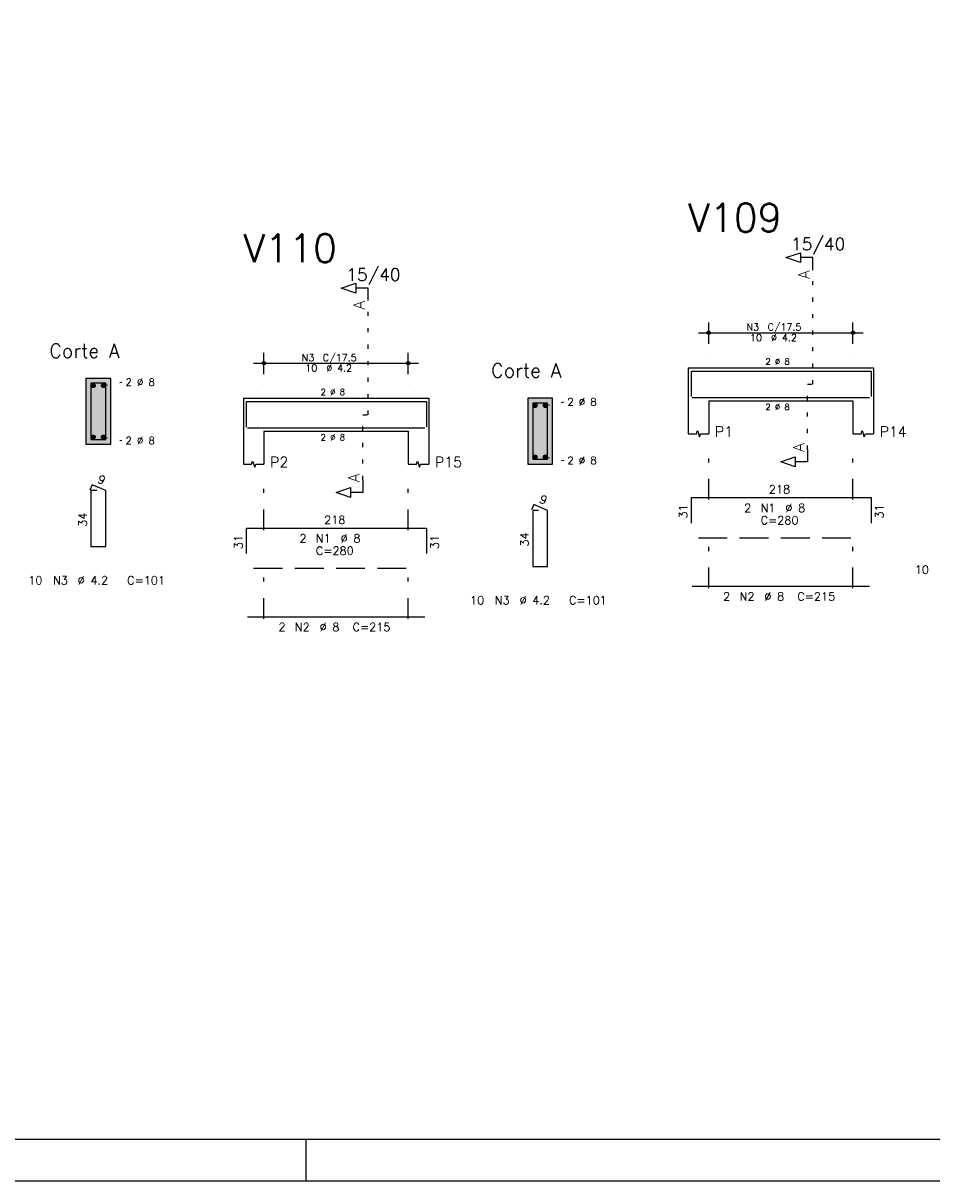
# Model space of a CAD drawing. Extents: x 0 to 84.1, y 0 to 59.4.
# Tile 2 of 8: x 21.7 to 43.8, y 0 to 28.1. Entities that reach past the tile are written whole.
import ezdxf

# ---------------------------------------------------------------- set-up
doc = ezdxf.new("R2010")
doc.units = 0
doc.header["$MEASUREMENT"] = 0
for name, pattern in [('ESTILO_TQS_0001', [1, 0.7, -0.3]), ('ESTILO_TQS_0002', [0.4, 0.1, -0.3]), ('ESTILO_TQS_0003', [1.5, 0.5, -0.4, 0.1, -0.5])]:
    doc.linetypes.add(name, pattern=pattern)
for name, color, linetype in [('1', 1, 'CONTINUOUS'), ('2', 2, 'CONTINUOUS'), ('4', 4, 'CONTINUOUS'), ('6', 6, 'CONTINUOUS'), ('7', 7, 'CONTINUOUS'), ('9', 9, 'CONTINUOUS')]:
    doc.layers.add(name, color=color, linetype=linetype)
doc.styles.get("Standard").update_dxf_attribs({"font": 'ROMANS.SHX'})

msp = doc.modelspace()

# ---------------------------------------------------------------- linework, layer by layer
at = {"layer": '1', "linetype": 'ESTILO_TQS_0002'}
for p, q in [((40.888, 19.324), (40.888, 22.094)), ((30.1, 18.584), (30.1, 21.354)), ((23.682, 19.291), (24.127, 19.376)), ((40.763, 17.739), (40.763, 19.324)), ((40.763, 19.324), (40.888, 19.324)), ((34.4, 18.809), (34.845, 18.894)), ((29.975, 16.999), (29.975, 18.584)), ((29.975, 18.584), (30.1, 18.584)), ((23.682, 18.041), (24.127, 17.956)), ((34.4, 17.559), (34.845, 17.474))]:
    msp.add_line(p, q, dxfattribs=at)
at = {"layer": '1', "linetype": 'ESTILO_TQS_0001'}
for p, q in [((38.113, 15.599), (42.113, 15.599)), ((27.325, 14.859), (31.325, 14.859))]:
    msp.add_line(p, q, dxfattribs=at)
at = {"layer": '1', "linetype": 'Continuous'}
for centre in [(23.432, 19.291), (23.682, 19.291), (34.15, 18.809), (34.4, 18.809), (23.432, 18.041), (23.682, 18.041), (34.15, 17.559), (34.4, 17.559)]:
    msp.add_circle(centre, 0.05, dxfattribs=at)
at = {"layer": '2', "linetype": 'Continuous'}
for p, q in [((38.363, 20.304), (38.363, 20.824)), ((41.863, 20.304), (41.863, 20.824)), ((38.113, 20.574), (42.113, 20.574)), ((27.575, 19.564), (27.575, 20.084)), ((31.075, 19.564), (31.075, 20.084)), ((38.363, 20.054), (38.363, 20.054)), ((41.863, 20.054), (41.863, 20.054)), ((27.325, 19.834), (31.325, 19.834)), ((37.863, 19.724), (37.863, 18.924)), ((37.863, 19.724), (38.363, 19.724)), ((38.363, 19.724), (41.863, 19.724)), ((41.863, 19.724), (42.363, 19.724)), ((42.363, 19.724), (42.363, 18.924)), ((23.857, 19.466), (23.257, 19.466)), ((23.257, 19.466), (23.257, 17.866)), ((23.857, 17.866), (23.857, 19.466)), ((27.575, 19.314), (27.575, 19.314)), ((31.075, 19.314), (31.075, 19.314)), ((27.075, 18.984), (27.075, 18.184)), ((27.075, 18.984), (27.575, 18.984)), ((27.575, 18.984), (31.075, 18.984)), ((31.075, 18.984), (31.575, 18.984)), ((31.575, 18.984), (31.575, 18.184)), ((34.575, 18.984), (33.975, 18.984)), ((33.975, 18.984), (33.975, 17.384)), ((34.575, 17.384), (34.575, 18.984)), ((37.863, 18.924), (37.863, 18.124)), ((38.363, 18.924), (41.863, 18.924)), ((38.363, 18.924), (38.363, 18.124)), ((41.863, 18.924), (41.863, 18.124)), ((42.363, 18.924), (42.363, 18.124)), ((27.075, 18.184), (27.075, 17.384)), ((27.575, 18.184), (31.075, 18.184)), ((27.575, 18.184), (27.575, 17.384)), ((31.075, 18.184), (31.075, 17.384)), ((31.575, 18.184), (31.575, 17.384)), ((23.257, 17.866), (23.857, 17.866)), ((33.975, 17.384), (34.575, 17.384)), ((28.6, 0), (28.6, 1)), ((0, 0), (84.1, 0))]:
    msp.add_line(p, q, dxfattribs=at)
at = {"layer": '2', "linetype": 'ESTILO_TQS_0003'}
for p, q in [((38.363, 16.526), (38.363, 17.624)), ((41.863, 16.526), (41.863, 17.624)), ((27.575, 15.786), (27.575, 16.884)), ((31.075, 15.786), (31.075, 16.884)), ((38.363, 14.376), (38.363, 15.722)), ((41.863, 14.376), (41.863, 15.722)), ((27.575, 13.636), (27.575, 14.982)), ((31.075, 13.636), (31.075, 14.982))]:
    msp.add_line(p, q, dxfattribs=at)
at = {"layer": '2', "linetype": 'Continuous'}
for points in [[(83.1, 1), (2.5, 1), (2.5, 58.4), (83.1, 58.4), (83.1, 1)], [(40.888, 22.094), (40.888, 22.394), (40.588, 22.394), (40.588, 22.274), (40.238, 22.394), (40.588, 22.514), (40.588, 22.394)], [(30.1, 21.354), (30.1, 21.654), (29.8, 21.654), (29.8, 21.534), (29.45, 21.654), (29.8, 21.774), (29.8, 21.654)], [(37.863, 18.124), (38.063, 18.124), (38.088, 18.199), (38.138, 18.049), (38.163, 18.124), (38.363, 18.124)], [(41.863, 18.124), (42.063, 18.124), (42.088, 18.199), (42.138, 18.049), (42.163, 18.124), (42.363, 18.124)], [(40.763, 17.739), (40.763, 17.439), (40.463, 17.439), (40.463, 17.319), (40.113, 17.439), (40.463, 17.559), (40.463, 17.439)], [(27.075, 17.384), (27.275, 17.384), (27.3, 17.459), (27.35, 17.309), (27.375, 17.384), (27.575, 17.384)], [(31.075, 17.384), (31.275, 17.384), (31.3, 17.459), (31.35, 17.309), (31.375, 17.384), (31.575, 17.384)], [(29.975, 16.999), (29.975, 16.699), (29.675, 16.699), (29.675, 16.579), (29.325, 16.699), (29.675, 16.819), (29.675, 16.699)]]:
    msp.add_lwpolyline(points, dxfattribs=at)
for centre, radius in [((38.363, 20.574), 0.0416), ((38.363, 20.574), 0.0208), ((41.863, 20.574), 0.0416), ((41.863, 20.574), 0.0208), ((27.575, 19.834), 0.0416), ((27.575, 19.834), 0.0208), ((31.075, 19.834), 0.0416), ((31.075, 19.834), 0.0208)]:
    msp.add_circle(centre, radius, dxfattribs=at)
at = {"layer": '4', "linetype": 'Continuous'}
for p, q in [((37.943, 19.024), (37.943, 19.644)), ((37.943, 19.644), (42.303, 19.644)), ((42.303, 19.644), (42.303, 19.024)), ((27.155, 18.284), (27.155, 18.904)), ((27.155, 18.904), (31.515, 18.904)), ((31.515, 18.904), (31.515, 18.284)), ((37.963, 19.004), (42.263, 19.004)), ((27.175, 18.264), (31.475, 18.264))]:
    msp.add_line(p, q, dxfattribs=at)
for points in [[(23.377, 19.346), (23.377, 17.986), (23.737, 17.986), (23.737, 19.346), (23.377, 19.346)], [(34.095, 18.864), (34.095, 17.504), (34.455, 17.504), (34.455, 18.864), (34.095, 18.864)]]:
    msp.add_lwpolyline(points, dxfattribs=at)
at = {"layer": '6', "linetype": 'Continuous'}
for p, q in [((23.406, 16.886), (23.351, 16.757)), ((23.737, 16.746), (23.406, 16.886)), ((23.517, 16.746), (23.377, 16.746)), ((23.377, 16.746), (23.377, 15.386)), ((23.737, 15.386), (23.737, 16.746)), ((37.943, 15.954), (37.943, 16.574)), ((37.943, 16.574), (42.303, 16.574)), ((42.303, 16.574), (42.303, 15.954)), ((34.123, 16.404), (34.068, 16.275)), ((34.455, 16.264), (34.123, 16.404)), ((34.235, 16.264), (34.095, 16.264)), ((34.095, 16.264), (34.095, 14.904)), ((34.455, 14.904), (34.455, 16.264)), ((27.155, 15.214), (27.155, 15.834)), ((27.155, 15.834), (31.515, 15.834)), ((31.515, 15.834), (31.515, 15.214)), ((23.377, 15.386), (23.737, 15.386)), ((34.095, 14.904), (34.455, 14.904)), ((37.963, 14.424), (42.263, 14.424)), ((27.175, 13.684), (31.475, 13.684))]:
    msp.add_line(p, q, dxfattribs=at)
at = {"layer": '9', "linetype": 'Continuous'}
for points in [[(23.857, 17.866), (23.857, 19.466), (23.257, 19.466)], [(23.857, 17.866), (23.257, 19.466), (23.257, 17.866)], [(23.482, 19.291), (23.407, 19.334), (23.385, 19.308)], [(23.482, 19.291), (23.385, 19.308), (23.385, 19.274)], [(23.482, 19.291), (23.385, 19.274), (23.407, 19.248)], [(23.482, 19.291), (23.441, 19.34), (23.407, 19.334)], [(23.482, 19.291), (23.407, 19.248), (23.441, 19.242)], [(23.482, 19.291), (23.471, 19.323), (23.441, 19.34)], [(23.482, 19.291), (23.441, 19.242), (23.471, 19.259)], [(23.482, 19.291), (23.471, 19.259), (23.482, 19.291)], [(23.732, 19.291), (23.657, 19.334), (23.635, 19.308)], [(23.732, 19.291), (23.635, 19.308), (23.635, 19.274)], [(23.732, 19.291), (23.635, 19.274), (23.657, 19.248)], [(23.732, 19.291), (23.691, 19.34), (23.657, 19.334)], [(23.732, 19.291), (23.657, 19.248), (23.691, 19.242)], [(23.732, 19.291), (23.721, 19.323), (23.691, 19.34)], [(23.732, 19.291), (23.691, 19.242), (23.721, 19.259)], [(23.732, 19.291), (23.721, 19.259), (23.732, 19.291)], [(34.575, 17.384), (34.575, 18.984), (33.975, 18.984)], [(34.575, 17.384), (33.975, 18.984), (33.975, 17.384)], [(34.2, 18.809), (34.125, 18.853), (34.103, 18.826)], [(34.2, 18.809), (34.103, 18.826), (34.103, 18.792)], [(34.2, 18.809), (34.158, 18.859), (34.125, 18.853)], [(34.2, 18.809), (34.188, 18.841), (34.158, 18.859)], [(34.45, 18.809), (34.375, 18.853), (34.353, 18.826)], [(34.45, 18.809), (34.353, 18.826), (34.353, 18.792)], [(34.45, 18.809), (34.408, 18.859), (34.375, 18.853)], [(34.45, 18.809), (34.438, 18.841), (34.408, 18.859)], [(34.2, 18.809), (34.103, 18.792), (34.125, 18.766)], [(34.2, 18.809), (34.125, 18.766), (34.158, 18.76)], [(34.2, 18.809), (34.158, 18.76), (34.188, 18.777)], [(34.2, 18.809), (34.188, 18.777), (34.2, 18.809)], [(34.45, 18.809), (34.353, 18.792), (34.375, 18.766)], [(34.45, 18.809), (34.375, 18.766), (34.408, 18.76)], [(34.45, 18.809), (34.408, 18.76), (34.438, 18.777)], [(34.45, 18.809), (34.438, 18.777), (34.45, 18.809)], [(23.482, 18.041), (23.407, 18.084), (23.385, 18.058)], [(23.482, 18.041), (23.385, 18.058), (23.385, 18.024)], [(23.482, 18.041), (23.385, 18.024), (23.407, 17.998)], [(23.482, 18.041), (23.441, 18.09), (23.407, 18.084)], [(23.482, 18.041), (23.407, 17.998), (23.441, 17.992)], [(23.482, 18.041), (23.471, 18.073), (23.441, 18.09)], [(23.482, 18.041), (23.441, 17.992), (23.471, 18.009)], [(23.482, 18.041), (23.471, 18.009), (23.482, 18.041)], [(23.732, 18.041), (23.657, 18.084), (23.635, 18.058)], [(23.732, 18.041), (23.635, 18.058), (23.635, 18.024)], [(23.732, 18.041), (23.635, 18.024), (23.657, 17.998)], [(23.732, 18.041), (23.691, 18.09), (23.657, 18.084)], [(23.732, 18.041), (23.657, 17.998), (23.691, 17.992)], [(23.732, 18.041), (23.721, 18.073), (23.691, 18.09)], [(23.732, 18.041), (23.691, 17.992), (23.721, 18.009)], [(23.732, 18.041), (23.721, 18.009), (23.732, 18.041)], [(23.857, 17.866), (23.257, 17.866), (23.857, 17.866)], [(34.2, 17.559), (34.125, 17.603), (34.103, 17.576)], [(34.2, 17.559), (34.103, 17.576), (34.103, 17.542)], [(34.2, 17.559), (34.103, 17.542), (34.125, 17.516)], [(34.2, 17.559), (34.158, 17.609), (34.125, 17.603)], [(34.2, 17.559), (34.125, 17.516), (34.158, 17.51)], [(34.2, 17.559), (34.188, 17.591), (34.158, 17.609)], [(34.2, 17.559), (34.158, 17.51), (34.188, 17.527)], [(34.2, 17.559), (34.188, 17.527), (34.2, 17.559)], [(34.45, 17.559), (34.375, 17.603), (34.353, 17.576)], [(34.45, 17.559), (34.353, 17.576), (34.353, 17.542)], [(34.45, 17.559), (34.353, 17.542), (34.375, 17.516)], [(34.45, 17.559), (34.408, 17.609), (34.375, 17.603)], [(34.45, 17.559), (34.375, 17.516), (34.408, 17.51)], [(34.45, 17.559), (34.438, 17.591), (34.408, 17.609)], [(34.45, 17.559), (34.408, 17.51), (34.438, 17.527)], [(34.45, 17.559), (34.438, 17.527), (34.45, 17.559)], [(34.575, 17.384), (33.975, 17.384), (34.575, 17.384)]]:
    msp.add_solid(points, dxfattribs=at)

# ---------------------------------------------------------------- texts
at = {"layer": '2', "linetype": 'Continuous'}
for s, height, p in [('15/40', 0.3, (40.363, 22.574)), ('15/40', 0.3, (29.575, 21.834)), ('N3', 0.17, (39.28, 20.625)), ('C/17.5', 0.17, (39.79, 20.625)), ('10', 0.17, (39.365, 20.37)), ('%%c 4.2', 0.17, (39.875, 20.37)), ('Corte A', 0.34, (22.367, 19.966)), ('N3', 0.17, (28.492, 19.885)), ('C/17.5', 0.17, (29.002, 19.885)), ('2 %%c 8', 0.15, (39.738, 19.799)), ('10', 0.17, (28.577, 19.63)), ('%%c 4.2', 0.17, (29.087, 19.63)), ('Corte A', 0.34, (33.085, 19.484)), ('2 %%c 8', 0.18, (24.217, 19.286)), ('2 %%c 8', 0.15, (28.95, 19.059)), ('2 %%c 8', 0.18, (34.935, 18.804)), ('2 %%c 8', 0.15, (39.738, 18.699)), ('P1', 0.25, (38.513, 18.049)), ('P14', 0.25, (42.513, 18.049)), ('2 %%c 8', 0.18, (24.217, 17.866)), ('2 %%c 8', 0.15, (28.95, 17.959)), ('P2', 0.25, (27.725, 17.309)), ('P15', 0.25, (31.725, 17.309)), ('2 %%c 8', 0.18, (34.935, 17.384)), ('218', 0.2, (39.823, 16.674)), ('2', 0.2, (39.223, 16.224)), ('N1', 0.2, (39.623, 16.224)), ('%%c 8', 0.2, (40.223, 16.224)), ('218', 0.2, (29.035, 15.934)), ('C=280', 0.2, (39.623, 15.924)), ('2', 0.2, (28.435, 15.484)), ('N1', 0.2, (28.835, 15.484)), ('%%c 8', 0.2, (29.435, 15.484)), ('C=280', 0.2, (28.835, 15.184)), ('10', 0.2, (43.363, 14.724)), ('10', 0.2, (21.857, 14.466)), ('N3', 0.2, (22.457, 14.466)), ('%%c 4.2', 0.2, (23.057, 14.466)), ('C=101', 0.2, (24.257, 14.466)), ('10', 0.2, (32.575, 13.984)), ('N3', 0.2, (33.175, 13.984)), ('%%c 4.2', 0.2, (33.775, 13.984)), ('C=101', 0.2, (34.975, 13.984)), ('2', 0.2, (38.713, 14.074)), ('N2', 0.2, (39.113, 14.074)), ('%%c 8', 0.2, (39.713, 14.074)), ('C=215', 0.2, (40.513, 14.074)), ('2', 0.2, (27.925, 13.334)), ('N2', 0.2, (28.325, 13.334)), ('%%c 8', 0.2, (28.925, 13.334)), ('C=215', 0.2, (29.725, 13.334))]:
    msp.add_text(s, height=height, dxfattribs=at).set_placement(p)
for s, height, rotation, p in [('A', 0.272, 90, (40.806, 21.876)), ('A', 0.272, 90, (30.018, 21.137)), ('A', 0.272, 90, (40.681, 17.684)), ('A', 0.272, 90, (29.893, 16.945)), ('9', 0.2, 337.1146, (23.518, 16.947)), ('9', 0.2, 337.1146, (34.235, 16.465)), ('31', 0.2, 90, (37.843, 16.064)), ('31', 0.2, 90, (42.603, 16.064)), ('34', 0.2, 90, (23.277, 15.866)), ('31', 0.2, 90, (27.055, 15.324)), ('31', 0.2, 90, (31.815, 15.324)), ('34', 0.2, 90, (33.995, 15.384))]:
    msp.add_text(s, height=height, rotation=rotation, dxfattribs=at).set_placement(p)
at = {"layer": '7', "linetype": 'Continuous'}
for s, p in [('V109', (37.863, 23.024)), ('V110', (27.075, 22.284))]:
    msp.add_text(s, height=0.68, dxfattribs=at).set_placement(p)

doc.saveas('drawing.dxf')
